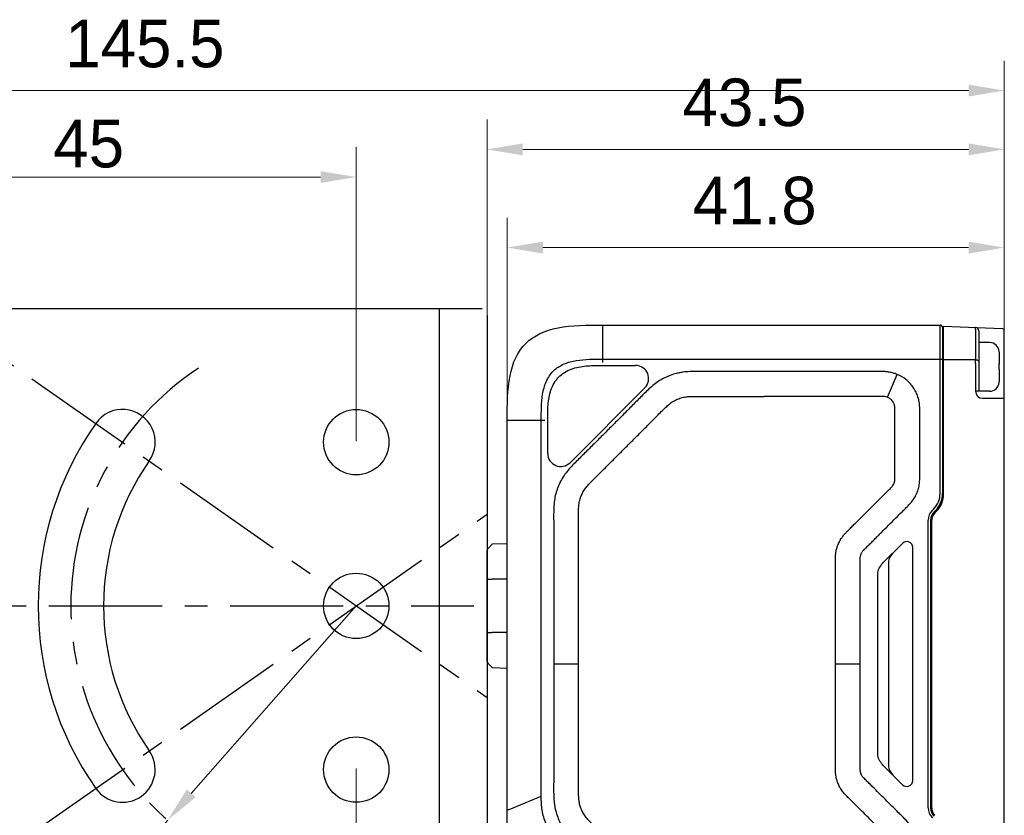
# Model space of a CAD drawing. Header units: millimetres. Extents: x 2329 to 5782, y 1296 to 2780.
# Tile 101 of 123: x 4892 to 4974, y 2034 to 2101. Entities that reach past the tile are written whole.
import ezdxf

# ---------------------------------------------------------------- set-up
doc = ezdxf.new("R2010")
doc.units = ezdxf.units.MM
doc.header["$LTSCALE"] = 0.3
doc.linetypes.add('CENTER', pattern=[50.8, 31.75, -6.35, 6.35, -6.35])
for name, color, linetype in [('00_COMPONENTS', 7, 'Continuous'), ('08_ALL_DRAFTS', 7, 'Continuous'), ('09_ALL_ROUNDS', 7, 'Continuous'), ('20_ALL_FEATURES', 7, 'Continuous'), ('51__DRAFT_DIMS', 7, 'Continuous')]:
    doc.layers.add(name, color=color, linetype=linetype)
doc.styles.add('尺寸值样式', font='兰亭黑 GBK.TTF', dxfattribs={"height": 4})
doc.dimstyles.new('1直线标注', dxfattribs={"dimtxt": 4, "dimasz": 3, "dimexe": 2.5, "dimexo": 0, "dimtad": 1, "dimdec": 1, "dimdsep": 46, "dimtxsty": '尺寸值样式', "dimcen": 0, "dimclrd": 8, "dimclre": 8, "dimclrt": 7, "dimadec": 0, "dimazin": 0, "dimtp": 0.001, "dimtm": 0.001, "dimtfac": 1, "dimtdec": 1, "dimtmove": 0, "dimatfit": 0, "dimldrblk": '_FILLED', "dimfxl": 1, "dimtolj": 1, "dimlwd": 15, "dimlwe": 15, "dimarcsym": 0})
doc.dimstyles.new('2大圆直径标注', dxfattribs={"dimtxt": 4, "dimasz": 3, "dimexe": 2.5, "dimexo": 0, "dimtad": 1, "dimtoh": 1, "dimdec": 3, "dimlfac": 1.25, "dimdsep": 46, "dimtxsty": '尺寸值样式', "dimcen": 0, "dimclrd": 8, "dimclre": 8, "dimclrt": 7, "dimadec": 0, "dimazin": 0, "dimtp": 0.001, "dimtm": 0.001, "dimtfac": 1, "dimtdec": 3, "dimtmove": 0, "dimatfit": 2, "dimldrblk": '_FILLED', "dimfxl": 1, "dimtolj": 1, "dimlwd": 15, "dimlwe": 15, "dimarcsym": 0})
doc.dimstyles.new('3小圆直径标注', dxfattribs={"dimtxt": 4, "dimasz": 3, "dimexe": 2.5, "dimexo": 0, "dimtad": 1, "dimtoh": 1, "dimdec": 3, "dimdsep": 46, "dimtxsty": '尺寸值样式', "dimcen": 0, "dimclrd": 8, "dimclre": 8, "dimclrt": 7, "dimadec": 0, "dimazin": 0, "dimtp": 0.001, "dimtm": 0.001, "dimtfac": 1, "dimtdec": 3, "dimtofl": 0, "dimtmove": 0, "dimatfit": 0, "dimldrblk": '_FILLED', "dimfxl": 1, "dimtolj": 1, "dimlwd": 15, "dimlwe": 15, "dimarcsym": 0})

# ---------------------------------------------------------------- blocks, each defined once
blk = doc.blocks.new('*D301')
at = {"layer": '51__DRAFT_DIMS', "color": 8, "lineweight": 15}
for p, q in [((4930.953, 2056.221), (4930.953, 2092.439)), ((4974.453, 2069.007), (4974.453, 2092.439)), ((4933.953, 2089.939), (4971.453, 2089.939))]:
    blk.add_line(p, q, dxfattribs=at)
at = {"layer": '51__DRAFT_DIMS', "color": 8}
for points in [[(4933.953, 2090.439), (4933.953, 2089.439), (4930.953, 2089.939)], [(4971.453, 2089.439), (4971.453, 2090.439), (4974.453, 2089.939)]]:
    blk.add_solid(points, dxfattribs=at)
at = {"layer": 'Defpoints', "color": 0}
for p in [(4974.453, 2089.939), (4974.453, 2069.007), (4930.953, 2056.221)]:
    blk.add_point(p, dxfattribs=at)
at = {"layer": '51__DRAFT_DIMS', "color": 7, "insert": (4952.606, 2095.898), "char_height": 4, "attachment_point": 2, "line_spacing_factor": 0.9, "style": '尺寸值样式'}
blk.add_mtext('\\A1;43.5', dxfattribs=at)
blk = doc.blocks.new('_FILLED')
at = {"color": 0, "linetype": 'ByBlock'}
blk.add_solid([(0, 0), (-1, 0.167), (-1, -0.167)], dxfattribs=at)
blk = doc.blocks.new('*D302')
at = {"layer": '51__DRAFT_DIMS', "color": 8, "lineweight": 15}
for p, q in [((4932.653, 2067.166), (4932.653, 2084.18)), ((4974.453, 2069.007), (4974.453, 2084.18)), ((4935.653, 2081.68), (4971.453, 2081.68))]:
    blk.add_line(p, q, dxfattribs=at)
at = {"layer": '51__DRAFT_DIMS', "color": 8}
for points in [[(4935.653, 2082.18), (4935.653, 2081.18), (4932.653, 2081.68)], [(4971.453, 2081.18), (4971.453, 2082.18), (4974.453, 2081.68)]]:
    blk.add_solid(points, dxfattribs=at)
at = {"layer": 'Defpoints', "color": 0}
for p in [(4974.453, 2081.68), (4974.453, 2069.007), (4932.653, 2067.166)]:
    blk.add_point(p, dxfattribs=at)
at = {"layer": '51__DRAFT_DIMS', "color": 7, "insert": (4953.468, 2087.638), "char_height": 4, "attachment_point": 2, "line_spacing_factor": 0.9, "style": '尺寸值样式'}
blk.add_mtext('\\A1;41.8', dxfattribs=at)
blk = doc.blocks.new('*D323')
at = {"layer": '51__DRAFT_DIMS', "color": 8, "lineweight": 15}
for p, q in [((4828.953, 2071.553), (4828.953, 2097.385)), ((4974.453, 2074.578), (4974.453, 2097.385)), ((4831.953, 2094.885), (4971.453, 2094.885))]:
    blk.add_line(p, q, dxfattribs=at)
at = {"layer": '51__DRAFT_DIMS', "color": 8}
for points in [[(4831.953, 2095.385), (4831.953, 2094.385), (4828.953, 2094.885)], [(4971.453, 2094.385), (4971.453, 2095.385), (4974.453, 2094.885)]]:
    blk.add_solid(points, dxfattribs=at)
at = {"layer": 'Defpoints', "color": 0}
for p in [(4974.453, 2094.885), (4974.453, 2074.578), (4828.953, 2071.553)]:
    blk.add_point(p, dxfattribs=at)
at = {"layer": '51__DRAFT_DIMS', "color": 7, "insert": (4902.179, 2100.843), "char_height": 4, "attachment_point": 2, "line_spacing_factor": 0.9, "style": '尺寸值样式'}
blk.add_mtext('\\A1;145.5', dxfattribs=at)
blk = doc.blocks.new('*D324')
at = {"color": 8, "lineweight": 15}
for p, q in [((4880.193, 2079.393), (4874.335, 2083.496)), ((4878.859, 2051.553), (4864.264, 2051.553))]:
    blk.add_line(p, q, dxfattribs=at)
blk.add_arc((4919.953, 2051.553), 53.189, 148.23204, 176.76796, dxfattribs=at)
at = {"color": 8}
for points in [[(4875.15, 2079.282), (4874.315, 2079.832), (4876.383, 2082.062)], [(4866.348, 2054.566), (4867.348, 2054.538), (4866.764, 2051.553)]]:
    blk.add_solid(points, dxfattribs=at)
at = {"layer": 'Defpoints', "color": 0}
for p in [(4880.193, 2079.393), (4871.114, 2072.621), (4878.859, 2051.553), (4929.856, 2051.553), (4930.953, 2043.851)]:
    blk.add_point(p, dxfattribs=at)
at = {"color": 7, "insert": (4865.944, 2066.243), "char_height": 4, "attachment_point": 5, "rotation": 74.78419, "style": '尺寸值样式'}
blk.add_mtext('35°{}{{\\H0.7x;}{}}', dxfattribs=at)
blk = doc.blocks.new('*D325')
at = {"color": 8, "lineweight": 15}
for p, q in [((4878.859, 2051.553), (4864.247, 2051.553)), ((4880.193, 2023.713), (4874.321, 2019.602))]:
    blk.add_line(p, q, dxfattribs=at)
blk.add_arc((4919.953, 2051.553), 53.206, 183.23101, 211.76899, dxfattribs=at)
at = {"color": 8}
for points in [[(4867.331, 2048.569), (4866.331, 2048.541), (4866.747, 2051.553)], [(4874.301, 2023.265), (4875.136, 2023.816), (4876.369, 2021.036)]]:
    blk.add_solid(points, dxfattribs=at)
at = {"layer": 'Defpoints', "color": 0}
for p in [(4930.953, 2059.256), (4878.859, 2051.553), (4929.856, 2051.553), (4871.098, 2030.479), (4880.193, 2023.713)]:
    blk.add_point(p, dxfattribs=at)
at = {"color": 7, "insert": (4871.312, 2038.262), "char_height": 4, "attachment_point": 5, "rotation": 285.28278, "style": '尺寸值样式'}
blk.add_mtext('35°{}{{\\H0.7x;}{}}', dxfattribs=at)
blk = doc.blocks.new('*D326')
at = {"color": 8, "lineweight": 15}
for p, q in [((4919.953, 2051.553), (4906.077, 2035.791)), ((4904.095, 2033.539), (4893.341, 2021.323)), ((4881.597, 2021.323), (4893.341, 2021.323))]:
    blk.add_line(p, q, dxfattribs=at)
at = {"color": 8}
blk.add_solid([(4905.702, 2036.121), (4906.453, 2035.46), (4904.095, 2033.539)], dxfattribs=at)
at = {"layer": 'Defpoints', "color": 0}
for p in [(4919.953, 2051.553), (4904.095, 2033.539)]:
    blk.add_point(p, dxfattribs=at)
at = {"color": 7, "insert": (4886.571, 2024.084), "char_height": 4, "attachment_point": 5, "style": '尺寸值样式'}
blk.add_mtext('\\A1;R24{}{{\\H0.7x;}{}}', dxfattribs=at)
blk = doc.blocks.new('*D330')
at = {"color": 8, "lineweight": 15}
for p, q in [((4874.953, 2065.409), (4874.953, 2090.114)), ((4919.953, 2065.409), (4919.953, 2090.114)), ((4916.953, 2087.614), (4877.953, 2087.614))]:
    blk.add_line(p, q, dxfattribs=at)
at = {"color": 8}
for points in [[(4877.953, 2088.114), (4877.953, 2087.114), (4874.953, 2087.614)], [(4916.953, 2087.114), (4916.953, 2088.114), (4919.953, 2087.614)]]:
    blk.add_solid(points, dxfattribs=at)
at = {"layer": 'Defpoints', "color": 0}
for p in [(4874.953, 2087.614), (4874.953, 2065.409), (4919.953, 2065.409)]:
    blk.add_point(p, dxfattribs=at)
at = {"color": 7, "insert": (4897.453, 2090.396), "char_height": 4, "attachment_point": 5, "style": '尺寸值样式'}
blk.add_mtext('\\A1;45{}{{\\H0.7x;}{}}', dxfattribs=at)
blk = doc.blocks.new('*D332')
at = {"color": 8, "lineweight": 15}
for p, q in [((4874.953, 2037.878), (4874.953, 2010.504)), ((4919.953, 2037.878), (4919.953, 2010.504)), ((4877.953, 2013.004), (4916.953, 2013.004))]:
    blk.add_line(p, q, dxfattribs=at)
at = {"color": 8}
for points in [[(4877.953, 2013.504), (4877.953, 2012.504), (4874.953, 2013.004)], [(4916.953, 2012.504), (4916.953, 2013.504), (4919.953, 2013.004)]]:
    blk.add_solid(points, dxfattribs=at)
at = {"layer": 'Defpoints', "color": 0}
for p in [(4874.953, 2037.878), (4919.953, 2037.878), (4919.953, 2013.004)]:
    blk.add_point(p, dxfattribs=at)
at = {"color": 7, "insert": (4897.453, 2015.786), "char_height": 4, "attachment_point": 5, "style": '尺寸值样式'}
blk.add_mtext('\\A1;45{}{{\\H0.7x;}{}}', dxfattribs=at)

msp = doc.modelspace()

# ---------------------------------------------------------------- linework, layer by layer
at = {"linetype": 'CENTER'}
for p, q in [((4880.19339, 2079.39343), (4930.95298, 2043.85118)), ((4880.19339, 2023.7135), (4930.95298, 2059.25574)), ((4878.85908, 2051.55346), (4929.85574, 2051.55346))]:
    msp.add_line(p, q, dxfattribs=at)
msp.add_arc((4919.95298, 2051.55346), 24, 123.5573098, 236.4426902, dxfattribs=at)
at = {"layer": '00_COMPONENTS'}
msp.add_line((4930.95299, 2071.55346), (4930.95299, 2031.55346), dxfattribs=at)
at = {"layer": '08_ALL_DRAFTS'}
for p, q in [((4931.01157, 2056.36204), (4931.39383, 2056.7443)), ((4931.01157, 2053.80346), (4931.39383, 2053.80346)), ((4931.01157, 2049.30346), (4931.39383, 2049.30346)), ((4931.01157, 2046.74488), (4931.39383, 2046.36262))]:
    msp.add_line(p, q, dxfattribs=at)
at = {"layer": '09_ALL_ROUNDS'}
for p, q in [((4940.65299, 2075.16607), (4940.65299, 2072.01195)), ((4940.65299, 2075.16607), (4969.05299, 2075.16607)), ((4969.05299, 2060.9945), (4969.05299, 2075.16607)), ((4969.25299, 2074.96607), (4969.25299, 2060.9945)), ((4940.65299, 2072.30392), (4969.05299, 2072.30392)), ((4943.24767, 2071.76607), (4943.44609, 2071.76607)), ((4944.224, 2069.88835), (4937.9309, 2063.59368)), ((4932.65299, 2032.50455), (4932.65299, 2067.16607)), ((4932.65299, 2067.16607), (4935.80711, 2067.16607)), ((4935.51513, 2035.544), (4935.51513, 2067.16607)), ((4936.05299, 2067.16607), (4936.05216, 2067.33556)), ((4936.05299, 2064.3714), (4936.05304, 2067.33556)), ((4932.65299, 2056.77727), (4931.39383, 2056.7443)), ((4932.65299, 2053.80346), (4931.39383, 2053.80346)), ((4932.65299, 2049.30346), (4931.39383, 2049.30346)), ((4931.39383, 2046.36262), (4932.65299, 2046.32964)), ((4932.81882, 2034.42715), (4935.51513, 2035.544)), ((4932.65299, 2034.42715), (4932.81882, 2034.42715))]:
    msp.add_line(p, q, dxfattribs=at)
for centre, radius, start, end in [((4969.05299, 2074.96607), 0.2, 0, 90), ((4943.44609, 2070.66607), 1.1, 315.0070973, 90), ((4937.15299, 2064.3714), 1.1, 180, 315.0070973)]:
    msp.add_arc(centre, radius, start, end, dxfattribs=at)
for points in [[(4932.65299, 2067.16607), (4932.65299, 2068.4726), (4932.67896, 2071.07081), (4933.94806, 2073.871), (4936.74824, 2075.14009), (4939.34645, 2075.16607), (4940.65299, 2075.16607)], [(4969.25126, 2074.92246), (4969.25237, 2074.91869), (4969.25299, 2074.91472), (4969.25299, 2074.91079)]]:
    msp.add_open_spline(points, degree=3, dxfattribs=at)
for points, knots in [([(4935.51513, 2067.16607), (4935.51495, 2067.52948), (4935.5185, 2068.25646), (4935.59759, 2069.34485), (4935.82474, 2070.23528), (4936.16475, 2070.88168), (4936.50844, 2071.31061), (4936.93738, 2071.65431), (4937.58378, 2071.99432), (4938.47421, 2072.22146), (4939.5626, 2072.30055), (4940.28957, 2072.3041), (4940.65299, 2072.30392)], [0, 0, 0, 0, 0.125008, 0.25000387, 0.37489058, 0.43745027, 0.49999994, 0.56254967, 0.62510935, 0.74999613, 0.874992, 1, 1, 1, 1]), ([(4936.05304, 2067.33556), (4936.05327, 2067.54748), (4936.05575, 2067.97136), (4936.09047, 2068.60656), (4936.18438, 2069.23666), (4936.36612, 2069.84815), (4936.60574, 2070.32498), (4936.85813, 2070.66685), (4937.15301, 2070.97291), (4937.59204, 2071.27872), (4938.18054, 2071.5266), (4938.80033, 2071.67639), (4939.43316, 2071.74616), (4940.06878, 2071.76708), (4940.91648, 2071.76543), (4941.97611, 2071.76626), (4942.82381, 2071.76609), (4943.24767, 2071.76607)], [0, 0, 0, 0, 0.06251412, 0.12502308, 0.187516, 0.24999176, 0.3124672, 0.34375527, 0.37504019, 0.43748994, 0.49994805, 0.56242264, 0.62491878, 0.68742836, 0.74994263, 0.87497132, 1, 1, 1, 1]), ([(4969.05299, 2072.30392), (4969.0897, 2072.30396), (4969.14151, 2072.30075), (4969.2028, 2072.28863), (4969.2276, 2072.28044), (4969.23718, 2072.2751)], [0, 0, 0, 0, 0.58712137, 0.82459801, 1, 1, 1, 1]), ([(4969.23718, 2072.2751), (4969.23956, 2072.27374), (4969.24634, 2072.26949), (4969.25299, 2072.26219), (4969.25299, 2072.25668)], [0, 0, 0, 0, 0.3324033, 1, 1, 1, 1]), ([(4937.27249, 2031.30136), (4936.98858, 2031.57509), (4936.45797, 2032.16594), (4935.87755, 2033.20884), (4935.55058, 2034.35669), (4935.50786, 2035.14968), (4935.51513, 2035.544)], [0, 0, 0, 0, 0.25003554, 0.5, 0.74996441, 1, 1, 1, 1])]:
    msp.add_open_spline(points, degree=3, knots=knots, dxfattribs=at)
at = {"layer": '20_ALL_FEATURES'}
for p, q in [((4833.95298, 2076.55346), (4930.54195, 2076.55346)), ((4926.95298, 2026.55346), (4926.95298, 2076.55346)), ((4930.95298, 2075.97846), (4930.95298, 2027.12846)), ((4969.35299, 2075.07434), (4974.26098, 2074.87808)), ((4969.35299, 2060.99446), (4969.35299, 2075.07192)), ((4972.02805, 2074.80972), (4972.02874, 2072.22906)), ((4972.31613, 2074.66769), (4972.31775, 2074.66755)), ((4972.31613, 2074.66768), (4972.31747, 2069.60637)), ((4974.45299, 2018.65186), (4974.45299, 2074.67824)), ((4973.21638, 2073.69697), (4972.31638, 2073.69673)), ((4974.01503, 2072.94729), (4974.01504, 2072.94651)), ((4974.0166, 2072.87768), (4974.01685, 2071.92712)), ((4972.02874, 2072.22906), (4969.35299, 2072.2553)), ((4972.02872, 2071.93711), (4972.02934, 2069.60629)), ((4974.01372, 2071.91544), (4974.01349, 2071.92895)), ((4974.01686, 2071.91533), (4974.01687, 2071.86709)), ((4955.07431, 2071.25589), (4954.253, 2071.25625)), ((4964.63681, 2069.08987), (4965.43389, 2071.02063)), ((4974.01699, 2071.42727), (4974.01725, 2070.41667)), ((4974.01572, 2070.34706), (4974.01572, 2070.34784)), ((4972.31747, 2069.60637), (4972.02934, 2069.60629)), ((4973.21747, 2069.59697), (4972.31762, 2069.59673)), ((4955.07429, 2069.16606), (4954.25294, 2069.16643)), ((4972.62949, 2069.00645), (4974.45299, 2069.00688)), ((4968.52578, 2059.7217), (4968.40446, 2059.60038)), ((4968.6672, 2059.58028), (4968.54588, 2059.45896)), ((4968.61659, 2059.38821), (4968.73791, 2059.50953)), ((4968.65299, 2059.42921), (4968.65299, 2059.56607)), ((4968.05299, 2034.58028), (4968.05299, 2058.75185)), ((4968.25299, 2058.75185), (4968.25299, 2034.58028)), ((4968.35299, 2034.58025), (4968.35299, 2058.75182)), ((4930.95299, 2046.8863), (4930.95299, 2056.22062)), ((4965.89943, 2056.81251), (4964.30654, 2055.21962)), ((4966.75299, 2036.87317), (4966.75299, 2056.45896)), ((4964.72682, 2055.28635), (4964.72682, 2038.04579)), ((4963.81157, 2038.96104), (4963.81157, 2054.37109)), ((4930.95299, 2053.80346), (4931.01157, 2053.80346)), ((4930.95299, 2049.30346), (4931.01157, 2049.30346)), ((4938.6529, 2046.66607), (4936.56301, 2046.66607)), ((4962.34276, 2046.66607), (4960.2528, 2046.66603)), ((4964.30654, 2038.11251), (4965.89943, 2036.51962))]:
    msp.add_line(p, q, dxfattribs=at)
for centre in [(4919.95298, 2065.3193), (4919.95298, 2051.55346), (4919.95298, 2037.78763)]:
    msp.add_circle(centre, 2.75, dxfattribs=at)
for centre, radius, start, end in [((4972.01613, 2074.66761), 0.3, 0.0151591, 87.7100423), ((4974.25299, 2074.67824), 0.2, 0, 87.7100423), ((4973.2166, 2072.89697), 0.8, 3.6066213, 90.0151591), ((4973.18629, 2072.87749), 0.83031, 0.0134794, 5.1710008), ((4940.43247, 2072.08504), 31.5966, 359.7317483, 0.2611662), ((4959.22179, 2071.67511), 14.79388, 359.0471713, 0.930853), ((4973.21726, 2070.39697), 0.8, 270.0151591, 356.4236968), ((4973.18694, 2070.42868), 0.83031, 354.8593173, 0.0168387), ((4973.18659, 2070.41644), 0.83066, 355.7034303, 0.0164667), ((4972.62938, 2069.60649), 0.60005, 180.0194227, 270.0109088), ((4900.29334, 2065.3193), 2.75, 325, 145), ((4919.95298, 2051.55346), 26.75, 145, 215), ((4919.95298, 2051.55346), 21.25, 145, 215), ((4967.25299, 2060.9945), 1.8, 314.9999999, 0), ((4967.25299, 2060.9945), 2, 315, 0), ((4967.25299, 2060.99446), 2.1, 315, 0), ((4969.25299, 2058.75185), 1.2, 135.0000004, 180), ((4969.25299, 2058.75185), 1, 135, 180), ((4969.25299, 2058.75182), 0.9, 135, 180), ((4966.25299, 2056.45896), 0.5, 0, 135), ((4931.15299, 2056.22062), 0.2, 135, 180), ((4931.15299, 2046.8863), 0.2, 180, 225), ((4900.29334, 2037.78763), 2.75, 215, 35), ((4966.25299, 2036.87317), 0.5, 225, 0), ((4969.25299, 2034.58028), 1.2, 180, 224.9999995), ((4969.25299, 2034.58028), 1, 180, 225), ((4969.25299, 2034.58025), 0.9, 180, 225)]:
    msp.add_arc(centre, radius, start, end, dxfattribs=at)
for centre, major_axis, start_param, end_param in [((4965.43393, 2055.6399), (-0.61237, -0.61237), -1.57079633, -0.52359878), ((4965.43393, 2037.69223), (0.61237, -0.61237), -2.61799388, -1.57079633)]:
    msp.add_ellipse(centre, major_axis=major_axis, ratio=0.57735027, start_param=start_param, end_param=end_param, dxfattribs=at)
for points, knots in [([(4972.02805, 2074.80972), (4972.02865, 2074.8313), (4972.0294, 2074.862), (4972.02994, 2074.90026), (4972.03017, 2074.92328), (4972.02989, 2074.9411), (4972.03004, 2074.95539), (4972.02874, 2074.96175), (4972.02908, 2074.96732), (4972.02811, 2074.96736)], [0, 0, 0, 0, 0.4104078, 0.58305861, 0.72875498, 0.84508422, 0.92982925, 0.98160843, 1, 1, 1, 1]), ([(4972.31681, 2072.09492), (4972.3168, 2072.13664), (4972.25629, 2072.18117), (4972.18869, 2072.20581), (4972.12025, 2072.22321), (4972.06596, 2072.2284), (4972.02874, 2072.22906)], [0, 0, 0, 0, 0.37378286, 0.51285841, 0.66640552, 1, 1, 1, 1]), ([(4974.01349, 2071.92895), (4974.01436, 2071.92871), (4974.01549, 2071.92842), (4974.01685, 2071.92753), (4974.01685, 2071.92712)], [0, 0, 0, 0, 0.68334736, 1, 1, 1, 1]), ([(4954.253, 2071.25625), (4953.87497, 2071.25634), (4953.11892, 2071.25623), (4951.98484, 2071.2546), (4951.03977, 2071.254), (4950.28372, 2071.25505), (4949.71668, 2071.25635), (4949.14965, 2071.26067), (4948.58263, 2071.26533), (4948.01551, 2071.25695), (4947.54377, 2071.22098), (4947.16955, 2071.16563), (4946.79977, 2071.08573), (4946.43897, 2070.96942), (4946.08902, 2070.82614), (4945.74603, 2070.6669), (4945.33532, 2070.43018), (4944.8861, 2070.08235), (4944.46525, 2069.702), (4944.06301, 2069.30219), (4943.5319, 2068.76414), (4942.86604, 2068.09345), (4942.06613, 2067.28954), (4941.26486, 2066.48699), (4940.46237, 2065.68565), (4939.79264, 2065.01884), (4939.25608, 2064.4862), (4938.85375, 2064.08661), (4938.44951, 2063.68897), (4938.05267, 2063.28378), (4937.67584, 2062.85968), (4937.33701, 2062.40332), (4937.06476, 2061.90418), (4936.84603, 2061.38031), (4936.68151, 2060.83607), (4936.59476, 2060.27426), (4936.55954, 2059.70801), (4936.55219, 2059.14091), (4936.55753, 2058.57389), (4936.56, 2058.00686), (4936.56173, 2057.43982), (4936.56386, 2056.68377), (4936.56489, 2055.7387), (4936.56501, 2054.60462), (4936.56429, 2053.47055), (4936.56333, 2052.33647), (4936.56251, 2050.82436), (4936.56263, 2048.93423), (4936.56269, 2047.42212), (4936.56283, 2046.66607)], [0, 0, 0, 0, 0.03125021, 0.06250041, 0.09375059, 0.10937572, 0.12500091, 0.14062569, 0.15625156, 0.17187633, 0.18750258, 0.19531762, 0.20313097, 0.21875426, 0.22656927, 0.23438442, 0.2500064, 0.26562911, 0.28125476, 0.2968796, 0.31250509, 0.34375516, 0.37500535, 0.40625556, 0.43750577, 0.46875598, 0.4843811, 0.50000604, 0.51563165, 0.53125623, 0.54688221, 0.56250477, 0.57812608, 0.59375181, 0.60937535, 0.62499781, 0.6406225, 0.65624776, 0.67187285, 0.68749794, 0.70312306, 0.71874815, 0.74999836, 0.78124856, 0.81249877, 0.84374898, 0.87499918, 0.93749959, 1, 1, 1, 1]), ([(4965.43387, 2071.02058), (4965.33246, 2071.06215), (4965.1259, 2071.13802), (4964.80433, 2071.21238), (4964.47733, 2071.24646), (4964.15077, 2071.26185), (4963.82532, 2071.26134), (4963.39277, 2071.25854), (4962.85266, 2071.25679), (4962.20453, 2071.25536), (4961.55637, 2071.25484), (4960.9082, 2071.25487), (4960.04393, 2071.25535), (4958.96358, 2071.25625), (4957.66715, 2071.2563), (4956.37072, 2071.25598), (4955.50645, 2071.25584), (4955.07431, 2071.25588)], [0, 0, 0, 0, 0.03164776, 0.06341384, 0.09501421, 0.12644562, 0.15778135, 0.18896927, 0.25134926, 0.31373139, 0.37611525, 0.43850109, 0.5008878, 0.62566643, 0.7504462, 0.87522407, 1, 1, 1, 1]), ([(4962.34276, 2046.66607), (4962.34273, 2047.22822), (4962.34268, 2048.07144), (4962.34269, 2049.19573), (4962.34276, 2050.03895), (4962.34292, 2050.88217), (4962.3431, 2051.7254), (4962.34314, 2052.56863), (4962.34297, 2053.27133), (4962.34265, 2053.8335), (4962.3423, 2054.25512), (4962.34189, 2054.60646), (4962.34153, 2054.88756), (4962.34124, 2055.09833), (4962.3406, 2055.309), (4962.34148, 2055.51661), (4962.34327, 2055.68875), (4962.37411, 2055.81982), (4962.40352, 2055.91516), (4962.44689, 2056.0054), (4962.49717, 2056.09125), (4962.55862, 2056.17133), (4962.65361, 2056.27017), (4962.77662, 2056.39386), (4962.926, 2056.54215), (4963.07537, 2056.6909), (4963.27441, 2056.8894), (4963.52309, 2057.13764), (4963.82128, 2057.43573), (4964.21867, 2057.83335), (4964.71521, 2058.33052), (4965.31204, 2058.92607), (4965.80924, 2059.42254), (4966.21187, 2059.81613), (4966.50692, 2060.12081), (4966.78336, 2060.44694), (4967.0075, 2060.81338), (4967.17564, 2061.20858), (4967.2938, 2061.62169), (4967.33802, 2062.04764), (4967.35132, 2062.47209), (4967.3463, 2062.89491), (4967.34526, 2063.31666), (4967.34395, 2063.73823), (4967.34236, 2064.30032), (4967.34172, 2065.00294), (4967.34193, 2065.84609), (4967.34416, 2066.68924), (4967.34516, 2067.39207), (4967.35113, 2067.95549), (4967.33683, 2068.38013), (4967.28887, 2068.8057), (4967.1681, 2069.21826), (4966.99425, 2069.61073), (4966.76956, 2069.97666), (4966.49477, 2070.30703), (4966.07212, 2070.69164), (4965.69743, 2070.91254), (4965.43389, 2071.02063)], [0, 0, 0, 0, 0.06238626, 0.09357931, 0.12477232, 0.15596535, 0.18715864, 0.21835221, 0.24954606, 0.26514308, 0.28074016, 0.29633729, 0.3041349, 0.31193449, 0.31973131, 0.32750428, 0.33501546, 0.33871325, 0.34240662, 0.34606701, 0.34979511, 0.35343315, 0.35723618, 0.36499972, 0.37279561, 0.38059503, 0.38839416, 0.40399224, 0.41958978, 0.4351869, 0.46637944, 0.49756951, 0.52875687, 0.54435633, 0.56005186, 0.57582466, 0.59169705, 0.6075089, 0.62337423, 0.63917681, 0.65488288, 0.6705006, 0.68609561, 0.7016902, 0.71728554, 0.74847574, 0.77966601, 0.81085625, 0.84204635, 0.85766939, 0.87337775, 0.88919071, 0.90504739, 0.9208724, 0.93670977, 0.95254656, 0.96838852, 1, 1, 1, 1]), ([(4974.01699, 2071.42727), (4974.01698, 2071.42768), (4974.01562, 2071.42857), (4974.01449, 2071.42886), (4974.01363, 2071.4291)], [0, 0, 0, 0, 0.31665264, 1, 1, 1, 1]), ([(4938.6529, 2046.66607), (4938.65282, 2047.38715), (4938.65262, 2048.82839), (4938.65261, 2050.6292), (4938.65297, 2052.06819), (4938.65347, 2053.14643), (4938.65391, 2054.22522), (4938.65403, 2055.30612), (4938.65354, 2056.39079), (4938.65243, 2057.29778), (4938.65091, 2058.02651), (4938.64963, 2058.5756), (4938.64733, 2059.11406), (4938.64788, 2059.60887), (4938.66726, 2060.05202), (4938.74538, 2060.45253), (4938.87419, 2060.83517), (4939.05469, 2061.19611), (4939.28421, 2061.53416), (4939.58572, 2061.86172), (4939.93665, 2062.21368), (4940.3198, 2062.59395), (4940.70877, 2062.98129), (4941.22383, 2063.49428), (4941.86398, 2064.13276), (4942.62945, 2064.8975), (4943.39367, 2065.66233), (4944.15971, 2066.43026), (4944.80038, 2067.07372), (4945.31548, 2067.59141), (4945.69062, 2067.96951), (4946.03433, 2068.31021), (4946.36178, 2068.59586), (4946.7045, 2068.81071), (4947.01049, 2068.95238), (4947.26757, 2069.039), (4947.4619, 2069.09105), (4947.65627, 2069.12927), (4947.85438, 2069.15284), (4948.06625, 2069.16499), (4948.39221, 2069.17196), (4948.83381, 2069.16991), (4949.38023, 2069.16759), (4949.92989, 2069.16618), (4950.47564, 2069.16537), (4951.19784, 2069.16499), (4952.09703, 2069.16542), (4953.17499, 2069.16626), (4953.89337, 2069.16641), (4954.25294, 2069.16643)], [0, 0, 0, 0, 0.0655338, 0.13098441, 0.16366331, 0.19631395, 0.22897842, 0.26170689, 0.29454955, 0.32755659, 0.34413744, 0.36077822, 0.37746148, 0.39307006, 0.40576305, 0.41769838, 0.43002206, 0.44234789, 0.45426414, 0.46702518, 0.4827348, 0.49945004, 0.51608148, 0.53262544, 0.56551597, 0.5982517, 0.63096271, 0.66377907, 0.69683085, 0.71348566, 0.7301519, 0.74523461, 0.75747828, 0.76954781, 0.78186239, 0.78802961, 0.79418444, 0.80013384, 0.80601698, 0.81230079, 0.81941348, 0.83564548, 0.85243216, 0.86907573, 0.88560026, 0.90203102, 0.93471218, 0.96732097, 1, 1, 1, 1]), ([(4964.63681, 2069.08987), (4964.58804, 2069.11031), (4964.4922, 2069.13989), (4964.3642, 2069.16275), (4964.24584, 2069.1666), (4964.07079, 2069.16852), (4963.81853, 2069.16748), (4963.50164, 2069.16718), (4963.18274, 2069.16671), (4962.86533, 2069.16639), (4962.44472, 2069.16605), (4961.92166, 2069.16581), (4961.2966, 2069.16572), (4960.67421, 2069.16578), (4959.84655, 2069.16596), (4958.81158, 2069.1662), (4957.56788, 2069.16616), (4956.32174, 2069.16604), (4955.49024, 2069.16603), (4955.07429, 2069.16607)], [0, 0, 0, 0, 0.01657246, 0.03129366, 0.04060373, 0.05364606, 0.08617364, 0.11965461, 0.15296504, 0.18611929, 0.21913174, 0.2847887, 0.35005084, 0.41503312, 0.47985044, 0.60944635, 0.73940207, 0.86963656, 1, 1, 1, 1]), ([(4960.2528, 2046.66603), (4960.2527, 2047.20222), (4960.25251, 2048.27569), (4960.25262, 2049.88779), (4960.25374, 2051.23256), (4960.25427, 2052.3077), (4960.25406, 2053.10994), (4960.25306, 2053.77525), (4960.25162, 2054.30411), (4960.25005, 2054.69759), (4960.24873, 2055.02456), (4960.24658, 2055.29364), (4960.2495, 2055.52407), (4960.26233, 2055.79254), (4960.29178, 2056.08865), (4960.35616, 2056.38845), (4960.48945, 2056.76851), (4960.66831, 2057.13564), (4960.91293, 2057.45699), (4961.09943, 2057.669), (4961.26834, 2057.84703), (4961.46544, 2058.0419), (4961.69898, 2058.27256), (4961.97773, 2058.54928), (4962.35212, 2058.9219), (4962.82323, 2059.39249), (4963.29651, 2059.86617), (4963.67832, 2060.24825), (4963.96714, 2060.53709), (4964.25773, 2060.82737), (4964.50112, 2061.07008), (4964.69558, 2061.26372), (4964.8326, 2061.39989), (4964.94615, 2061.51463), (4965.05363, 2061.6291), (4965.12545, 2061.74365), (4965.18282, 2061.86124), (4965.21369, 2061.95707), (4965.2373, 2062.05058), (4965.25153, 2062.15271), (4965.25415, 2062.28255), (4965.25513, 2062.45124), (4965.25464, 2062.64888), (4965.25433, 2062.92452), (4965.25371, 2063.40295), (4965.25311, 2064.08067), (4965.25274, 2064.88867), (4965.25276, 2065.55935), (4965.25297, 2066.09624), (4965.25324, 2066.50101), (4965.2536, 2066.90833), (4965.25411, 2067.31898), (4965.25446, 2067.66301), (4965.25516, 2067.93142), (4965.25433, 2068.10413), (4965.25214, 2068.23804), (4965.23939, 2068.34221), (4965.21674, 2068.43621), (4965.18609, 2068.5316), (4965.14451, 2068.6241), (4965.07652, 2068.73951), (4964.93116, 2068.92309), (4964.75939, 2069.03849), (4964.63681, 2069.08987)], [0, 0, 0, 0, 0.0654675, 0.13107058, 0.19683587, 0.2296642, 0.26234383, 0.29478961, 0.31089823, 0.32691648, 0.34283375, 0.35082168, 0.35977162, 0.3709682, 0.38363273, 0.39606535, 0.40829218, 0.43277367, 0.44548792, 0.45749666, 0.46724344, 0.4754446, 0.49133744, 0.50732329, 0.52340159, 0.55583302, 0.58862692, 0.60515989, 0.62178446, 0.63850136, 0.65531133, 0.66375145, 0.6720098, 0.67889537, 0.68347122, 0.69114781, 0.69528026, 0.69942379, 0.70341194, 0.70704676, 0.71198405, 0.71925202, 0.72764971, 0.73611421, 0.75290771, 0.78606525, 0.81886468, 0.85156337, 0.86795538, 0.88441872, 0.90098558, 0.91768812, 0.93455851, 0.94299255, 0.95045852, 0.95565242, 0.95933183, 0.96324543, 0.96744094, 0.97154981, 0.97559897, 0.98377072, 1, 1, 1, 1]), ([(4963.81157, 2054.37109), (4963.83209, 2054.53139), (4963.97694, 2054.84274), (4964.18673, 2055.09964), (4964.30654, 2055.21962)], [0, 0, 0, 0, 0.48798986, 1, 1, 1, 1]), ([(4936.56283, 2046.66607), (4936.56272, 2045.93379), (4936.56228, 2044.46923), (4936.56359, 2042.63853), (4936.56475, 2041.17397), (4936.56509, 2040.07556), (4936.56442, 2038.97714), (4936.56257, 2038.06179), (4936.55999, 2037.32951), (4936.55771, 2036.59729), (4936.54746, 2035.86477), (4936.58413, 2035.13314), (4936.65273, 2034.5872), (4936.79246, 2034.0545), (4936.9905, 2033.54152), (4937.19392, 2033.13049), (4937.38666, 2032.81885), (4937.5996, 2032.52069), (4937.89414, 2032.16964), (4938.27082, 2031.7698), (4938.66032, 2031.38254), (4939.05093, 2030.99648), (4939.44015, 2030.609), (4939.95971, 2030.09297), (4940.60833, 2029.44709), (4941.38618, 2028.67154), (4942.16329, 2027.89526), (4942.93976, 2027.11833), (4943.71553, 2026.3407), (4944.49065, 2025.56242), (4945.13601, 2024.91329), (4945.6521, 2024.39379), (4946.03759, 2024.0026), (4946.42931, 2023.61753), (4946.83696, 2023.24923), (4947.27152, 2022.91168), (4947.74731, 2022.6343), (4948.25016, 2022.4118), (4948.68475, 2022.26531), (4949.04143, 2022.18139), (4949.40285, 2022.12128), (4949.85933, 2022.08088), (4950.40851, 2022.0664), (4950.95773, 2022.07159), (4951.50691, 2022.07658), (4952.23919, 2022.07773), (4953.15454, 2022.07772), (4953.88682, 2022.07628), (4954.25296, 2022.076)], [0, 0, 0, 0, 0.0625007, 0.12500139, 0.15625174, 0.18750209, 0.21875244, 0.25000278, 0.26562797, 0.28125314, 0.31250251, 0.32812725, 0.34375068, 0.35937231, 0.37499694, 0.39062007, 0.39843388, 0.40624808, 0.42187292, 0.43749825, 0.45312346, 0.4687487, 0.48437385, 0.49999903, 0.53124938, 0.56249973, 0.59375008, 0.62500043, 0.65625077, 0.68750112, 0.71875149, 0.73437664, 0.75000178, 0.76562722, 0.78125205, 0.79687604, 0.81249777, 0.82812234, 0.84374557, 0.85155971, 0.8593735, 0.87499854, 0.89062362, 0.90624898, 0.92187408, 0.93749933, 0.96874965, 1, 1, 1, 1]), ([(4954.25296, 2024.1677), (4953.90536, 2024.16798), (4953.20932, 2024.16948), (4952.16349, 2024.17001), (4951.29374, 2024.16695), (4950.61029, 2024.15904), (4950.12935, 2024.1639), (4949.68918, 2024.19011), (4949.29151, 2024.2643), (4948.93081, 2024.39534), (4948.5789, 2024.56055), (4948.24077, 2024.79943), (4947.90887, 2025.09853), (4947.56323, 2025.43442), (4947.08414, 2025.91952), (4946.47308, 2026.53546), (4945.73665, 2027.27606), (4944.9998, 2028.01522), (4944.01635, 2029.00041), (4943.03196, 2029.98455), (4942.04622, 2030.96719), (4941.30646, 2031.70385), (4940.68954, 2032.31708), (4940.1978, 2032.80444), (4939.84052, 2033.15801), (4939.51435, 2033.4987), (4939.22678, 2033.82663), (4939.00543, 2034.16977), (4938.84941, 2034.52557), (4938.72646, 2034.89425), (4938.66894, 2035.30258), (4938.6478, 2035.75355), (4938.64456, 2036.24288), (4938.64984, 2036.75357), (4938.65151, 2037.27361), (4938.65346, 2037.79624), (4938.65565, 2038.49289), (4938.65627, 2039.36329), (4938.65718, 2040.75498), (4938.65526, 2042.49398), (4938.65425, 2044.58017), (4938.65431, 2045.97076), (4938.65442, 2046.66607)], [0, 0, 0, 0, 0.03272794, 0.06553398, 0.0984669, 0.11461814, 0.12988471, 0.14374741, 0.15609105, 0.16780786, 0.17979377, 0.19258763, 0.20660571, 0.22183446, 0.23796224, 0.2707975, 0.30352416, 0.33629671, 0.36906424, 0.43458871, 0.46735267, 0.50011101, 0.5328833, 0.54925026, 0.56529831, 0.58020436, 0.59366132, 0.60630156, 0.61846098, 0.63016561, 0.64277228, 0.65712416, 0.67266741, 0.68883469, 0.70521153, 0.72162965, 0.73804187, 0.77080325, 0.80358016, 0.86907248, 0.93453494, 1, 1, 1, 1]), ([(4965.17679, 2024.78214), (4965.18878, 2024.81069), (4965.2089, 2024.86941), (4965.23261, 2024.95927), (4965.24869, 2025.05102), (4965.25277, 2025.14397), (4965.2544, 2025.23686), (4965.25527, 2025.36077), (4965.2553, 2025.51564), (4965.25524, 2025.70149), (4965.25516, 2025.9493), (4965.25501, 2026.25906), (4965.25488, 2026.63076), (4965.25485, 2027.12637), (4965.25529, 2027.74588), (4965.25693, 2028.36539), (4965.25926, 2028.861), (4965.26159, 2029.2327), (4965.26456, 2029.60439), (4965.2682, 2029.97608), (4965.27189, 2030.28582), (4965.27511, 2030.5336), (4965.27751, 2030.68846), (4965.27877, 2030.81236), (4965.27873, 2030.90528), (4965.27681, 2030.99821), (4965.27158, 2031.09102), (4965.25888, 2031.16782), (4965.23915, 2031.22674), (4965.21915, 2031.26877), (4965.19737, 2031.30982), (4965.17371, 2031.36716), (4965.14965, 2031.44086), (4965.11097, 2031.52543), (4965.07093, 2031.60945), (4965.04692, 2031.69974), (4964.9996, 2031.78076), (4964.94042, 2031.85244), (4964.87694, 2031.92032), (4964.81167, 2031.98646), (4964.72334, 2032.07335), (4964.61188, 2032.18089), (4964.43408, 2032.35351), (4964.21229, 2032.56974), (4963.94692, 2032.83002), (4963.68219, 2033.09095), (4963.41799, 2033.35242), (4963.06626, 2033.70158), (4962.62738, 2034.13882), (4962.10027, 2034.66306), (4961.66125, 2035.10015), (4961.30601, 2035.44577), (4961.04952, 2035.7149), (4960.85015, 2035.95258), (4960.70859, 2036.15623), (4960.58384, 2036.37063), (4960.45594, 2036.65335), (4960.3357, 2037.00611), (4960.2738, 2037.3739), (4960.24991, 2037.74504), (4960.24572, 2038.1168), (4960.24916, 2038.48848), (4960.24979, 2038.86019), (4960.25151, 2039.3558), (4960.25266, 2039.97531), (4960.2536, 2040.71872), (4960.25397, 2041.46213), (4960.25397, 2042.45335), (4960.25338, 2043.69238), (4960.25243, 2045.1792), (4960.25277, 2046.17042), (4960.2528, 2046.66603)], [0, 0, 0, 0, 0.00390508, 0.00781091, 0.01171609, 0.01562234, 0.01952853, 0.02343491, 0.03124759, 0.03906029, 0.04687298, 0.06249837, 0.07812376, 0.09374915, 0.12499993, 0.15625071, 0.1718761, 0.18750148, 0.20312687, 0.21875226, 0.23437765, 0.24219034, 0.25000304, 0.25390937, 0.25781585, 0.26172191, 0.26562958, 0.26953538, 0.27149127, 0.27344449, 0.27539784, 0.2773498, 0.28125818, 0.28516371, 0.28906916, 0.29297499, 0.29687547, 0.30078024, 0.30468637, 0.30859267, 0.31249901, 0.3203117, 0.3281244, 0.34374978, 0.35937517, 0.37500056, 0.39062594, 0.40625133, 0.43750211, 0.46875289, 0.50000365, 0.51562903, 0.53125332, 0.54687608, 0.55468994, 0.56250366, 0.57812558, 0.59374616, 0.60936563, 0.62499118, 0.64061606, 0.6562414, 0.67186682, 0.6874922, 0.71874298, 0.74999376, 0.78124454, 0.81249532, 0.87499688, 0.93749844, 1, 1, 1, 1]), ([(4967.10756, 2023.98529), (4967.15677, 2024.10534), (4967.24511, 2024.35065), (4967.31733, 2024.7343), (4967.34476, 2025.12158), (4967.34988, 2025.50729), (4967.34612, 2025.89166), (4967.34459, 2026.40311), (4967.34239, 2027.04237), (4967.34157, 2027.80947), (4967.34214, 2028.57657), (4967.34417, 2029.21572), (4967.34675, 2029.7271), (4967.34935, 2030.11101), (4967.35275, 2030.49595), (4967.33169, 2031.0104), (4967.2757, 2031.52722), (4967.12417, 2032.02286), (4966.97832, 2032.38295), (4966.80492, 2032.7312), (4966.58995, 2033.05563), (4966.34479, 2033.35594), (4966.086, 2033.64277), (4965.81335, 2033.91464), (4965.44759, 2034.27282), (4964.99427, 2034.72347), (4964.45135, 2035.26536), (4963.90931, 2035.80827), (4963.4573, 2036.26046), (4963.14054, 2036.57676), (4962.95913, 2036.75705), (4962.82319, 2036.89222), (4962.68873, 2037.02706), (4962.57753, 2037.13748), (4962.5016, 2037.23479), (4962.43918, 2037.33804), (4962.37894, 2037.47743), (4962.34118, 2037.65798), (4962.34147, 2037.84512), (4962.34096, 2038.03518), (4962.34095, 2038.29079), (4962.3415, 2038.61037), (4962.34184, 2038.99399), (4962.3422, 2039.3776), (4962.34257, 2039.88908), (4962.3429, 2040.52842), (4962.34312, 2041.29564), (4962.34317, 2042.06285), (4962.3431, 2042.83006), (4962.34292, 2043.853), (4962.34265, 2045.13167), (4962.34263, 2046.1546), (4962.34264, 2046.66607)], [0, 0, 0, 0, 0.01584554, 0.03173111, 0.04750212, 0.06321286, 0.07883142, 0.09444591, 0.12567466, 0.15690301, 0.18813081, 0.21935783, 0.23496114, 0.25058369, 0.26624998, 0.2819557, 0.31349455, 0.32932232, 0.34509683, 0.36091124, 0.37674814, 0.39250891, 0.40822011, 0.42390966, 0.43952083, 0.47074421, 0.50197171, 0.53320281, 0.56443722, 0.58005561, 0.58787091, 0.59567417, 0.60346524, 0.61113679, 0.61478279, 0.61850573, 0.62584869, 0.63321567, 0.64084959, 0.64864372, 0.65644389, 0.67206027, 0.68767666, 0.70329304, 0.7189094, 0.75014207, 0.78137467, 0.81260719, 0.84383958, 0.87507184, 0.93753597, 1, 1, 1, 1]), ([(4964.30654, 2038.11251), (4964.18673, 2038.2325), (4963.97694, 2038.48939), (4963.83209, 2038.80075), (4963.81157, 2038.96104)], [0, 0, 0, 0, 0.51201014, 1, 1, 1, 1])]:
    msp.add_open_spline(points, degree=3, knots=knots, dxfattribs=at)
for points in [[(4974.01322, 2072.95232), (4974.01433, 2072.95093), (4974.0149, 2072.94907), (4974.01501, 2072.94729)], [(4974.01572, 2070.34784), (4974.01572, 2070.35007), (4974.01509, 2070.35239), (4974.01391, 2070.35429)]]:
    msp.add_open_spline(points, degree=3, dxfattribs=at)

# ---------------------------------------------------------------- dimensions: what is measured, and where the dimension line sits
for base, p1, p2, picture, middle in [((4874.95298, 2087.61438), (4919.95298, 2065.4093), (4874.95298, 2065.4093), '*D330', (4897.45298, 2090.39645)), ((4919.95298, 2013.00406), (4874.95298, 2037.87763), (4919.95298, 2037.87763), '*D332', (4897.45298, 2015.78612))]:
    dim = msp.add_linear_dim(base=base, p1=p1, p2=p2, text='45{}{{\\H0.7x;}{}}', dimstyle='1直线标注')
    dim.commit()
    dim.dimension.update_dxf_attribs({"geometry": picture, "text_midpoint": middle})
for base, line2, picture, middle in [((4871.11359, 2072.62072), ((4880.19339, 2079.39343), (4930.95298, 2043.85118)), '*D324', (4868.62815, 2065.51332)), ((4871.09802, 2030.47949), ((4880.19339, 2023.7135), (4930.95298, 2059.25574)), '*D325', (4868.62815, 2037.52915))]:
    dim = msp.add_angular_dim_2l(base=base, line1=((4878.85908, 2051.55346), (4929.85574, 2051.55346)), line2=line2, text='35°{}{{\\H0.7x;}{}}', dimstyle='3小圆直径标注', override={"dimpost": '<>'})
    dim.commit()
    dim.dimension.update_dxf_attribs({"geometry": picture, "text_midpoint": middle, "dimtype": 162})
dim = msp.add_radius_dim(center=(4919.95298, 2051.55346), mpoint=(4904.09495, 2033.53895), text='R24{}{{\\H0.7x;}{}}', dimstyle='2大圆直径标注', override={"dimpost": '<>'})
dim.commit()
dim.dimension.update_dxf_attribs({"geometry": '*D326', "text_midpoint": (4886.57074, 2021.32311), "dimtype": 164})
at = {"layer": '51__DRAFT_DIMS'}
for base, p1, p2, picture, middle in [((4974.45299, 2094.88471), (4828.95298, 2071.55346), (4974.45299, 2074.57816), '*D323', (4902.17915, 2094.88471)), ((4974.45299, 2089.93924), (4930.95299, 2056.22062), (4974.45299, 2069.00688), '*D301', (4952.60631, 2089.93924)), ((4974.45299, 2081.67981), (4932.65299, 2067.16607), (4974.45299, 2069.00688), '*D302', (4953.46803, 2081.67981))]:
    dim = msp.add_linear_dim(base=base, p1=p1, p2=p2, dimstyle='1直线标注', dxfattribs=at)
    dim.commit()
    dim.dimension.update_dxf_attribs({"geometry": picture, "text_midpoint": middle, "dimtype": 160})

doc.saveas('drawing.dxf')
